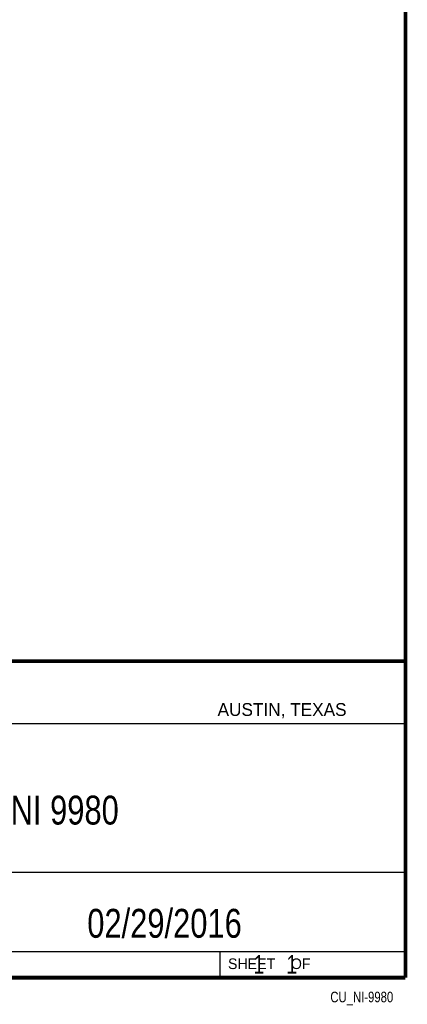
# Model space of a CAD drawing. Header units: inches. Extents: x 0.2 to 16.8, y 0.1 to 10.8.
# Tile 15 of 28: x 14.7 to 16.8, y 0.1 to 5.4. Entities that reach past the tile are written whole.
import ezdxf

# ---------------------------------------------------------------- set-up
doc = ezdxf.new("R2010")
doc.units = ezdxf.units.IN
doc.header["$LTSCALE"] = 0.935
doc.header["$MEASUREMENT"] = 0
doc.layers.get('0').update_dxf_attribs({"linetype": 'CONTINUOUS'})
doc.layers.add('DETAIL', color=7, linetype='CONTINUOUS')
doc.layers.add('NOTE', color=7, linetype='CONTINUOUS')
doc.styles.get("Standard").update_dxf_attribs({"font": 'txt', "width": 0.8})
doc.styles.add('TEXTSTYLE_2', font='txt')

msp = doc.modelspace()

# ---------------------------------------------------------------- linework, layer by layer
at = {"color": 2, "linetype": 'CONTINUOUS'}
for p, q in [((13.0652, 1.9695), (16.745, 1.9695)), ((16.745, 1.9695), (16.745, 0.2605)), ((13.0653, 1.6329), (16.75, 1.6329)), ((13.0652, 0.8295), (16.745, 0.8295)), ((13.0652, 0.4005), (16.745, 0.4005)), ((15.745, 0.4005), (15.745, 0.2605)), ((13.0652, 0.2605), (16.745, 0.2605)), ((15.7462, 0.2607), (16.7462, 0.2607)), ((15.7462, 0.2607), (15.7462, 0.2602)), ((15.7462, 0.2602), (16.7462, 0.2602)), ((16.7462, 0.2607), (16.7462, 0.2602))]:
    msp.add_line(p, q, dxfattribs=at)
at = {"color": 7, "linetype": 'CONTINUOUS', "const_width": 0.02}
for points in [[(16.75, 0.2586), (16.75, 10.7586)], [(11.4718, 1.9702), (16.75, 1.9707)], [(0.25, 0.2586), (16.75, 0.2586)]]:
    msp.add_lwpolyline(points, dxfattribs=at)

# ---------------------------------------------------------------- texts
at = {"color": 2, "linetype": 'CONTINUOUS', "attachment_point": 1, "line_spacing_factor": 0.9, "style": 'TEXTSTYLE_2'}
for s, insert, char_height, width in [('AUSTIN, TEXAS', (15.7327, 1.7441), 0.069617, 0.905021), ('SHEET    OF', (15.7892, 0.3625), 0.057262, 0.629882)]:
    msp.add_mtext(s, dxfattribs=dict(at, insert=insert, char_height=char_height, width=width))
at = {"layer": 'DETAIL', "color": 7, "linetype": 'CONTINUOUS', "insert": (15.8075, 0.3805), "char_height": 0.1, "width": 0.8, "attachment_point": 1, "line_spacing_factor": 0.9}
msp.add_mtext('    1    1', dxfattribs=at)
at = {"layer": 'DETAIL', "color": 2, "linetype": 'CONTINUOUS', "insert": (16.6837, 0.1826), "char_height": 0.05726, "width": 0.458096, "attachment_point": 3, "line_spacing_factor": 0.9}
msp.add_mtext('CU_NI-9980', dxfattribs=at)
at = {"layer": 'NOTE', "color": 7, "linetype": 'CONTINUOUS', "char_height": 0.15625, "attachment_point": 2, "line_spacing_factor": 0.9}
for s, insert, width in [('NI 9980', (14.9051, 1.2432), 0.875), ('02/29/2016 ', (15.4455, 0.6307), 1.375)]:
    msp.add_mtext(s, dxfattribs=dict(at, insert=insert, width=width))

doc.saveas('drawing.dxf')
